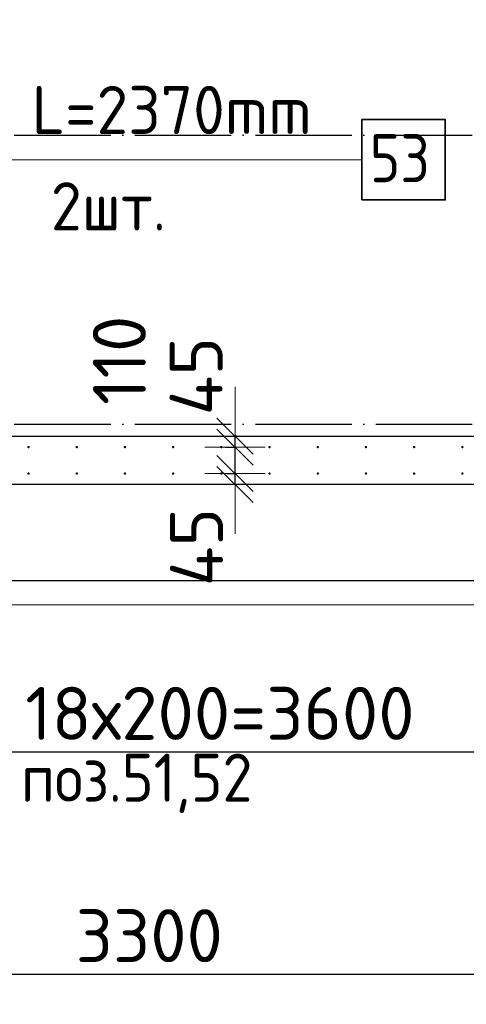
# Model space of a CAD drawing. Header units: millimetres. Extents: x 123094 to 184385, y 26948 to 48500.
# Tile 5 of 104: x 129723 to 131576, y 27591 to 31680. Entities that reach past the tile are written whole.
import ezdxf

# ---------------------------------------------------------------- set-up
doc = ezdxf.new("R2010")
doc.units = ezdxf.units.MM
doc.header["$PDMODE"] = 65
doc.linetypes.add('______11', pattern=[500, 400, -50, 0, -50])
doc.linetypes.add('______5', pattern=[1100, 800, -100, 100, -100])
for name, color, linetype, lineweight in [('Standard', 7, 'Continuous', 25), ('Арм.стержн. Выпуски', 180, 'Continuous', 35), ('Размерная линия_ общее', 7, 'Continuous', 13), ('Стена_ общее', 7, 'Continuous', 35), ('Фундамент_ общее', 7, 'Continuous', 35)]:
    doc.layers.add(name, color=color, linetype=linetype, lineweight=lineweight)
doc.layers.add('Осевая линия_ общее', color=7, linetype='______5', lineweight=13, true_color=0xa0a0a0)
doc.styles.add('ISOCPEUR', font='ISOCPEUR')
doc.dimstyles.new('DIMSTYLE_3', dxfattribs={"dimtxt": 220, "dimasz": 250, "dimexe": 0, "dimexo": 0, "dimgap": 110, "dimtad": 2, "dimdec": 0, "dimrnd": 5, "dimzin": 12, "dimdsep": 46, "dimtxsty": 'ISOCPEUR', "dimblk1": 'ALL_ML_STRICH', "dimblk2": 'ALL_ML_STRICH', "dimsah": 1, "dimcen": 0, "dimclrd": 7, "dimclre": 256, "dimclrt": 7, "dimadec": 0, "dimazin": 0, "dimtfac": 1, "dimtdec": 0, "dimtix": 1, "dimtmove": 2, "dimatfit": 3, "dimfxl": 0, "dimtzin": 0, "dimlwd": 0, "dimlwe": -3, "dimarcsym": 0})
doc.dimstyles.new('DIMSTYLE_5', dxfattribs={"dimtxt": 220, "dimasz": 250, "dimexe": 0, "dimexo": 0, "dimgap": 110, "dimtad": 2, "dimdec": 0, "dimrnd": 5, "dimzin": 12, "dimdsep": 46, "dimtxsty": 'ISOCPEUR', "dimblk1": 'ALL_ML_STRICH', "dimblk2": 'ALL_ML_STRICH', "dimsah": 1, "dimcen": 0, "dimclrd": 7, "dimclre": 256, "dimclrt": 7, "dimadec": 0, "dimazin": 0, "dimtfac": 1, "dimtdec": 0, "dimtix": 1, "dimtmove": 2, "dimatfit": 3, "dimfxl": 0, "dimtvp": 1.2, "dimtzin": 0, "dimlwd": 0, "dimlwe": -3, "dimarcsym": 0})

# ---------------------------------------------------------------- blocks, each defined once
blk = doc.blocks.new('ALL_ML_STRICH')
at = {"color": 0, "linetype": 'ByBlock', "lineweight": -2}
for p, q in [((0, -0.5), (0, 0.5)), ((-0.3, -0.3), (0.3, 0.3)), ((-1, 0), (0.5, 0))]:
    blk.add_line(p, q, dxfattribs=at)
blk = doc.blocks.new('*D28')
at = {"layer": 'DEFPOINTS', "color": 7, "linetype": 'Continuous', "lineweight": 13, "transparency": 33554687}
for p in [(128600, 27715.7), (128600, 27662.1), (131900, 27662.1)]:
    blk.add_point(p, dxfattribs=at)
at = {"layer": 'Размерная линия_ общее', "color": 253, "linetype": 'Continuous', "lineweight": -2, "true_color": 0xa0a0a0, "transparency": 33554687}
for p, q in [((128600, 27682.1), (128600, 27715.7)), ((131900, 27682.1), (131900, 27715.7))]:
    blk.add_line(p, q, dxfattribs=at)
at = {"layer": 'Размерная линия_ общее', "color": 7, "linetype": 'Continuous', "lineweight": -2, "transparency": 33554687}
blk.add_line((128600, 27715.7), (131900, 27715.7), dxfattribs=at)
at = {"layer": 'Размерная линия_ общее', "color": 7, "linetype": 'Continuous', "lineweight": 13, "transparency": 33554687, "xscale": 250, "yscale": 250, "zscale": 250, "rotation": 180}
blk.add_blockref('ALL_ML_STRICH', (128600, 27715.7), dxfattribs=at)
at = {"layer": 'Размерная линия_ общее', "color": 7, "linetype": 'Continuous', "lineweight": 13, "transparency": 33554687, "xscale": 250, "yscale": 250, "zscale": 250}
blk.add_blockref('ALL_ML_STRICH', (131900, 27715.7), dxfattribs=at)
at = {"layer": 'Размерная линия_ общее', "color": 7, "linetype": 'Continuous', "lineweight": 13, "transparency": 33554687, "insert": (130261, 27875.7), "char_height": 220, "width": 880, "attachment_point": 5, "style": 'ISOCPEUR'}
blk.add_mtext('\\A1;{3300}', dxfattribs=at)
blk = doc.blocks.new('*D132')
at = {"layer": 'DEFPOINTS', "color": 7, "linetype": 'Continuous', "lineweight": 13, "transparency": 33554687}
for p in [(130561.3, 29795), (130616.7, 29750), (130656, 29750)]:
    blk.add_point(p, dxfattribs=at)
at = {"layer": 'Размерная линия_ общее', "color": 253, "linetype": 'Continuous', "lineweight": -2, "true_color": 0xa0a0a0, "transparency": 33554687}
for p, q in [((130581.3, 29795), (130616.7, 29795)), ((130636, 29750), (130616.7, 29750))]:
    blk.add_line(p, q, dxfattribs=at)
at = {"layer": 'Размерная линия_ общее', "color": 7, "linetype": 'Continuous', "lineweight": -2, "transparency": 33554687}
blk.add_line((130616.7, 29750), (130616.7, 29795), dxfattribs=at)
at = {"layer": 'Размерная линия_ общее', "color": 7, "linetype": 'Continuous', "lineweight": 13, "transparency": 33554687, "xscale": 250, "yscale": 250, "zscale": 250}
for p, rotation in [((130616.7, 29750), 270), ((130616.7, 29795), 90)]:
    blk.add_blockref('ALL_ML_STRICH', p, dxfattribs=dict(at, rotation=rotation))
at = {"layer": 'Размерная линия_ общее', "color": 7, "linetype": 'Continuous', "lineweight": 13, "transparency": 33554687, "insert": (130457.1, 29489.6), "char_height": 220, "width": 440, "attachment_point": 5, "rotation": 90, "style": 'ISOCPEUR'}
blk.add_mtext('\\A1;{45}', dxfattribs=at)
blk = doc.blocks.new('*D133')
at = {"layer": 'DEFPOINTS', "color": 7, "linetype": 'Continuous', "lineweight": 13, "transparency": 33554687}
for p in [(130556.3, 29905), (130561.3, 29795), (130616.7, 29795)]:
    blk.add_point(p, dxfattribs=at)
at = {"layer": 'Размерная линия_ общее', "color": 253, "linetype": 'Continuous', "lineweight": -2, "true_color": 0xa0a0a0, "transparency": 33554687}
for p, q in [((130576.3, 29905), (130616.7, 29905)), ((130581.3, 29795), (130616.7, 29795))]:
    blk.add_line(p, q, dxfattribs=at)
at = {"layer": 'Размерная линия_ общее', "color": 7, "linetype": 'Continuous', "lineweight": -2, "transparency": 33554687}
blk.add_line((130616.7, 29795), (130616.7, 29905), dxfattribs=at)
at = {"layer": 'Размерная линия_ общее', "color": 7, "linetype": 'Continuous', "lineweight": 13, "transparency": 33554687, "xscale": 250, "yscale": 250, "zscale": 250}
for p, rotation in [((130616.7, 29795), 270), ((130616.7, 29905), 90)]:
    blk.add_blockref('ALL_ML_STRICH', p, dxfattribs=dict(at, rotation=rotation))
at = {"layer": 'Размерная линия_ общее', "color": 7, "linetype": 'Continuous', "lineweight": 13, "transparency": 33554687, "insert": (130136.8, 30265.2), "char_height": 220, "width": 660, "attachment_point": 5, "rotation": 90, "style": 'ISOCPEUR'}
blk.add_mtext('\\A1;{110}', dxfattribs=at)
blk = doc.blocks.new('*D134')
at = {"layer": 'DEFPOINTS', "color": 7, "linetype": 'Continuous', "lineweight": 13, "transparency": 33554687}
for p in [(130645.2, 29950), (130556.3, 29905), (130616.7, 29905)]:
    blk.add_point(p, dxfattribs=at)
at = {"layer": 'Размерная линия_ общее', "color": 253, "linetype": 'Continuous', "lineweight": -2, "true_color": 0xa0a0a0, "transparency": 33554687}
for p, q in [((130625.2, 29950), (130616.7, 29950)), ((130576.3, 29905), (130616.7, 29905))]:
    blk.add_line(p, q, dxfattribs=at)
at = {"layer": 'Размерная линия_ общее', "color": 7, "linetype": 'Continuous', "lineweight": -2, "transparency": 33554687}
blk.add_line((130616.7, 29905), (130616.7, 29950), dxfattribs=at)
at = {"layer": 'Размерная линия_ общее', "color": 7, "linetype": 'Continuous', "lineweight": 13, "transparency": 33554687, "xscale": 250, "yscale": 250, "zscale": 250}
for p, rotation in [((130616.7, 29905), 270), ((130616.7, 29950), 90)]:
    blk.add_blockref('ALL_ML_STRICH', p, dxfattribs=dict(at, rotation=rotation))
at = {"layer": 'Размерная линия_ общее', "color": 7, "linetype": 'Continuous', "lineweight": 13, "transparency": 33554687, "insert": (130455.4, 30199.4), "char_height": 220, "width": 440, "attachment_point": 5, "rotation": 90, "style": 'ISOCPEUR'}
blk.add_mtext('\\A1;{45}', dxfattribs=at)
blk = doc.blocks.new('*D386')
at = {"layer": 'DEFPOINTS', "color": 7, "linetype": 'Continuous', "lineweight": 13, "transparency": 33554687}
for p in [(128760, 29795), (132360, 29795), (128760, 28639)]:
    blk.add_point(p, dxfattribs=at)
at = {"layer": 'Размерная линия_ общее', "color": 253, "linetype": 'Continuous', "lineweight": -2, "true_color": 0xa0a0a0, "transparency": 33554687}
for p, q in [((128760, 29775), (128760, 28639)), ((132360, 29775), (132360, 28639))]:
    blk.add_line(p, q, dxfattribs=at)
at = {"layer": 'Размерная линия_ общее', "color": 7, "linetype": 'Continuous', "lineweight": -2, "transparency": 33554687}
blk.add_line((128760, 28639), (132360, 28639), dxfattribs=at)
at = {"layer": 'Размерная линия_ общее', "color": 7, "linetype": 'Continuous', "lineweight": 13, "transparency": 33554687, "xscale": 250, "yscale": 250, "zscale": 250, "rotation": 180}
blk.add_blockref('ALL_ML_STRICH', (128760, 28639), dxfattribs=at)
at = {"layer": 'Размерная линия_ общее', "color": 7, "linetype": 'Continuous', "lineweight": 13, "transparency": 33554687, "xscale": 250, "yscale": 250, "zscale": 250}
blk.add_blockref('ALL_ML_STRICH', (132360, 28639), dxfattribs=at)
at = {"layer": 'Размерная линия_ общее', "color": 7, "linetype": 'Continuous', "lineweight": 13, "transparency": 33554687, "insert": (129746, 28909), "char_height": 220, "width": 11, "attachment_point": 1, "line_spacing_factor": 0.60241, "style": 'ISOCPEUR'}
blk.add_mtext('18х200=3600', dxfattribs=at)

msp = doc.modelspace()

# ---------------------------------------------------------------- hatches: boundary and pattern name
at = {"layer": 'Арм.стержн. Выпуски', "linetype": 'Continuous', "lineweight": 35, "transparency": 33554687}
for points in [[(129765, 29905), (129764.6, 29906.9), (129763.5, 29908.5), (129761.9, 29909.6), (129760, 29910), (129758.1, 29909.6), (129756.5, 29908.5), (129755.4, 29906.9), (129755, 29905), (129755.4, 29903.1), (129756.5, 29901.5), (129758.1, 29900.4), (129760, 29900), (129761.9, 29900.4), (129763.5, 29901.5), (129764.6, 29903.1)], [(129965, 29905), (129964.6, 29906.9), (129963.5, 29908.5), (129961.9, 29909.6), (129960, 29910), (129958.1, 29909.6), (129956.5, 29908.5), (129955.4, 29906.9), (129955, 29905), (129955.4, 29903.1), (129956.5, 29901.5), (129958.1, 29900.4), (129960, 29900), (129961.9, 29900.4), (129963.5, 29901.5), (129964.6, 29903.1)], [(130165, 29905), (130164.6, 29906.9), (130163.5, 29908.5), (130161.9, 29909.6), (130160, 29910), (130158.1, 29909.6), (130156.5, 29908.5), (130155.4, 29906.9), (130155, 29905), (130155.4, 29903.1), (130156.5, 29901.5), (130158.1, 29900.4), (130160, 29900), (130161.9, 29900.4), (130163.5, 29901.5), (130164.6, 29903.1)], [(130365, 29905), (130364.6, 29906.9), (130363.5, 29908.5), (130361.9, 29909.6), (130360, 29910), (130358.1, 29909.6), (130356.5, 29908.5), (130355.4, 29906.9), (130355, 29905), (130355.4, 29903.1), (130356.5, 29901.5), (130358.1, 29900.4), (130360, 29900), (130361.9, 29900.4), (130363.5, 29901.5), (130364.6, 29903.1)], [(130565, 29905), (130564.6, 29906.9), (130563.5, 29908.5), (130561.9, 29909.6), (130560, 29910), (130558.1, 29909.6), (130556.5, 29908.5), (130555.4, 29906.9), (130555, 29905), (130555.4, 29903.1), (130556.5, 29901.5), (130558.1, 29900.4), (130560, 29900), (130561.9, 29900.4), (130563.5, 29901.5), (130564.6, 29903.1)], [(130765, 29905), (130764.6, 29906.9), (130763.5, 29908.5), (130761.9, 29909.6), (130760, 29910), (130758.1, 29909.6), (130756.5, 29908.5), (130755.4, 29906.9), (130755, 29905), (130755.4, 29903.1), (130756.5, 29901.5), (130758.1, 29900.4), (130760, 29900), (130761.9, 29900.4), (130763.5, 29901.5), (130764.6, 29903.1)], [(130965, 29905), (130964.6, 29906.9), (130963.5, 29908.5), (130961.9, 29909.6), (130960, 29910), (130958.1, 29909.6), (130956.5, 29908.5), (130955.4, 29906.9), (130955, 29905), (130955.4, 29903.1), (130956.5, 29901.5), (130958.1, 29900.4), (130960, 29900), (130961.9, 29900.4), (130963.5, 29901.5), (130964.6, 29903.1)], [(131165, 29905), (131164.6, 29906.9), (131163.5, 29908.5), (131161.9, 29909.6), (131160, 29910), (131158.1, 29909.6), (131156.5, 29908.5), (131155.4, 29906.9), (131155, 29905), (131155.4, 29903.1), (131156.5, 29901.5), (131158.1, 29900.4), (131160, 29900), (131161.9, 29900.4), (131163.5, 29901.5), (131164.6, 29903.1)], [(131365, 29905), (131364.6, 29906.9), (131363.5, 29908.5), (131361.9, 29909.6), (131360, 29910), (131358.1, 29909.6), (131356.5, 29908.5), (131355.4, 29906.9), (131355, 29905), (131355.4, 29903.1), (131356.5, 29901.5), (131358.1, 29900.4), (131360, 29900), (131361.9, 29900.4), (131363.5, 29901.5), (131364.6, 29903.1)], [(131565, 29905), (131564.6, 29906.9), (131563.5, 29908.5), (131561.9, 29909.6), (131560, 29910), (131558.1, 29909.6), (131556.5, 29908.5), (131555.4, 29906.9), (131555, 29905), (131555.4, 29903.1), (131556.5, 29901.5), (131558.1, 29900.4), (131560, 29900), (131561.9, 29900.4), (131563.5, 29901.5), (131564.6, 29903.1)], [(129765, 29795), (129764.6, 29796.9), (129763.5, 29798.5), (129761.9, 29799.6), (129760, 29800), (129758.1, 29799.6), (129756.5, 29798.5), (129755.4, 29796.9), (129755, 29795), (129755.4, 29793.1), (129756.5, 29791.5), (129758.1, 29790.4), (129760, 29790), (129761.9, 29790.4), (129763.5, 29791.5), (129764.6, 29793.1)], [(129965, 29795), (129964.6, 29796.9), (129963.5, 29798.5), (129961.9, 29799.6), (129960, 29800), (129958.1, 29799.6), (129956.5, 29798.5), (129955.4, 29796.9), (129955, 29795), (129955.4, 29793.1), (129956.5, 29791.5), (129958.1, 29790.4), (129960, 29790), (129961.9, 29790.4), (129963.5, 29791.5), (129964.6, 29793.1)], [(130165, 29795), (130164.6, 29796.9), (130163.5, 29798.5), (130161.9, 29799.6), (130160, 29800), (130158.1, 29799.6), (130156.5, 29798.5), (130155.4, 29796.9), (130155, 29795), (130155.4, 29793.1), (130156.5, 29791.5), (130158.1, 29790.4), (130160, 29790), (130161.9, 29790.4), (130163.5, 29791.5), (130164.6, 29793.1)], [(130365, 29795), (130364.6, 29796.9), (130363.5, 29798.5), (130361.9, 29799.6), (130360, 29800), (130358.1, 29799.6), (130356.5, 29798.5), (130355.4, 29796.9), (130355, 29795), (130355.4, 29793.1), (130356.5, 29791.5), (130358.1, 29790.4), (130360, 29790), (130361.9, 29790.4), (130363.5, 29791.5), (130364.6, 29793.1)], [(130565, 29795), (130564.6, 29796.9), (130563.5, 29798.5), (130561.9, 29799.6), (130560, 29800), (130558.1, 29799.6), (130556.5, 29798.5), (130555.4, 29796.9), (130555, 29795), (130555.4, 29793.1), (130556.5, 29791.5), (130558.1, 29790.4), (130560, 29790), (130561.9, 29790.4), (130563.5, 29791.5), (130564.6, 29793.1)], [(130765, 29795), (130764.6, 29796.9), (130763.5, 29798.5), (130761.9, 29799.6), (130760, 29800), (130758.1, 29799.6), (130756.5, 29798.5), (130755.4, 29796.9), (130755, 29795), (130755.4, 29793.1), (130756.5, 29791.5), (130758.1, 29790.4), (130760, 29790), (130761.9, 29790.4), (130763.5, 29791.5), (130764.6, 29793.1)], [(130965, 29795), (130964.6, 29796.9), (130963.5, 29798.5), (130961.9, 29799.6), (130960, 29800), (130958.1, 29799.6), (130956.5, 29798.5), (130955.4, 29796.9), (130955, 29795), (130955.4, 29793.1), (130956.5, 29791.5), (130958.1, 29790.4), (130960, 29790), (130961.9, 29790.4), (130963.5, 29791.5), (130964.6, 29793.1)], [(131165, 29795), (131164.6, 29796.9), (131163.5, 29798.5), (131161.9, 29799.6), (131160, 29800), (131158.1, 29799.6), (131156.5, 29798.5), (131155.4, 29796.9), (131155, 29795), (131155.4, 29793.1), (131156.5, 29791.5), (131158.1, 29790.4), (131160, 29790), (131161.9, 29790.4), (131163.5, 29791.5), (131164.6, 29793.1)], [(131365, 29795), (131364.6, 29796.9), (131363.5, 29798.5), (131361.9, 29799.6), (131360, 29800), (131358.1, 29799.6), (131356.5, 29798.5), (131355.4, 29796.9), (131355, 29795), (131355.4, 29793.1), (131356.5, 29791.5), (131358.1, 29790.4), (131360, 29790), (131361.9, 29790.4), (131363.5, 29791.5), (131364.6, 29793.1)], [(131565, 29795), (131564.6, 29796.9), (131563.5, 29798.5), (131561.9, 29799.6), (131560, 29800), (131558.1, 29799.6), (131556.5, 29798.5), (131555.4, 29796.9), (131555, 29795), (131555.4, 29793.1), (131556.5, 29791.5), (131558.1, 29790.4), (131560, 29790), (131561.9, 29790.4), (131563.5, 29791.5), (131564.6, 29793.1)]]:
    msp.add_hatch(color=4, dxfattribs=at).paths.add_polyline_path(points)

# ---------------------------------------------------------------- linework, layer by layer
at = {"layer": 'Standard', "color": 7, "linetype": 'Continuous', "lineweight": 13, "transparency": 33554687}
msp.add_lwpolyline([(125100, 29250), (167980, 29250), (167980, 48500), (125100, 48500), (125100, 29250)], dxfattribs=at)
at = {"layer": 'Арм.стержн. Выпуски', "color": 7, "linetype": 'Continuous', "lineweight": 13, "transparency": 33554687}
msp.add_line((129242.6, 31098.3), (131142.6, 31098.3), dxfattribs=at)
at = {"layer": 'Арм.стержн. Выпуски', "color": 7, "linetype": 'Continuous', "lineweight": 35, "transparency": 33554687}
msp.add_lwpolyline([(131142.6, 30931.6), (131489.3, 30931.6), (131489.3, 31265), (131142.6, 31265), (131142.6, 30931.6)], dxfattribs=at)
at = {"layer": 'Осевая линия_ общее', "color": 253, "linetype": '______11', "lineweight": -3, "true_color": 0xa0a0a0, "transparency": 33554687}
for p, q in [((125200, 31200), (169325.4, 31200)), ((125200, 30000), (169325.4, 30000))]:
    msp.add_line(p, q, dxfattribs=at)
at = {"layer": 'Стена_ общее', "color": 7, "linetype": 'Continuous', "lineweight": 25, "transparency": 33554687}
for p, q in [((128700, 29950), (132420, 29950)), ((128700, 29950), (132420, 29950)), ((132620, 29750), (128700, 29750)), ((132620, 29750), (128700, 29750))]:
    msp.add_line(p, q, dxfattribs=at)
at = {"layer": 'Фундамент_ общее', "color": 7, "lineweight": 25, "transparency": 33554687}
msp.add_line((133020, 29350), (128100, 29350), dxfattribs=at)
at = {"layer": 'Фундамент_ общее', "color": 7, "linetype": 'Continuous', "lineweight": 25, "transparency": 33554687}
msp.add_line((133020, 29350), (128100, 29350), dxfattribs=at)

# ---------------------------------------------------------------- texts
at = {"layer": 'Standard', "color": 7, "linetype": 'Continuous', "lineweight": 13, "transparency": 33554687, "insert": (129728.3, 28385.3), "char_height": 200, "width": 1048.166, "attachment_point": 7, "style": 'ISOCPEUR'}
msp.add_mtext('\\A1;{\\fISOCPEUR|i0|b0;\\H200.000000;\\W0.909091;\\C7;поз.51,52}\\P', dxfattribs=at)
at = {"layer": 'Арм.стержн. Выпуски', "color": 7, "linetype": 'Continuous', "lineweight": 25, "transparency": 33554687, "char_height": 200, "attachment_point": 7, "style": 'ISOCPEUR'}
for s, insert, width in [('\\W0.96;ø16 L=2370mm ', (129262.6, 31205), 1955.018), ('\\W0.87;53', (131176, 31005), 367.208), ('\\W0.94;2шт. ', (129852.6, 30805), 774.191)]:
    msp.add_mtext(s, dxfattribs=dict(at, insert=insert, width=width))

# ---------------------------------------------------------------- dimensions: what is measured, and where the dimension line sits
at = {"layer": 'Размерная линия_ общее', "color": 7, "linetype": 'Continuous', "lineweight": 13, "transparency": 33554687}
for base, p1, p2, picture, middle in [((130616.7, 29905), (130581.3, 29795), (130576.3, 29905), '*D133', (130136.8, 30265.2)), ((130616.7, 29950), (130576.3, 29905), (130625.2, 29950), '*D134', (130455.4, 30199.4)), ((130616.7, 29795), (130636, 29750), (130581.3, 29795), '*D132', (130457.1, 29489.6))]:
    dim = msp.add_linear_dim(base=base, p1=p1, p2=p2, angle=90, dimstyle='DIMSTYLE_5', override={"dimpost": '<>', "dimclrd": 7, "dimclre": 253, "dimclrt": 7, "dimlwd": 0, "dimlwe": 65533}, dxfattribs=at)
    dim.commit()
    dim.dimension.update_dxf_attribs({"geometry": picture, "text_midpoint": middle, "dimtype": 160})
dim = msp.add_linear_dim(base=(132360, 28639), p1=(128760, 29775), p2=(132360, 29775), text='18х200=3600', dimstyle='DIMSTYLE_3', override={"dimpost": '<>', "dimclrd": 7, "dimclre": 253, "dimclrt": 7, "dimlwd": 0, "dimlwe": 65533}, dxfattribs=at)
dim.commit()
dim.dimension.update_dxf_attribs({"geometry": '*D386', "text_midpoint": (130560, 28749), "dimtype": 160})
dim = msp.add_linear_dim(base=(131900, 27715.7), p1=(128600, 27682.1), p2=(131900, 27682.1), dimstyle='DIMSTYLE_3', override={"dimpost": '<>', "dimclrd": 7, "dimclre": 253, "dimclrt": 7, "dimlwd": 0, "dimlwe": 65533}, dxfattribs=at)
dim.commit()
dim.dimension.update_dxf_attribs({"geometry": '*D28', "text_midpoint": (130261, 27875.7), "dimtype": 160})

doc.saveas('drawing.dxf')
